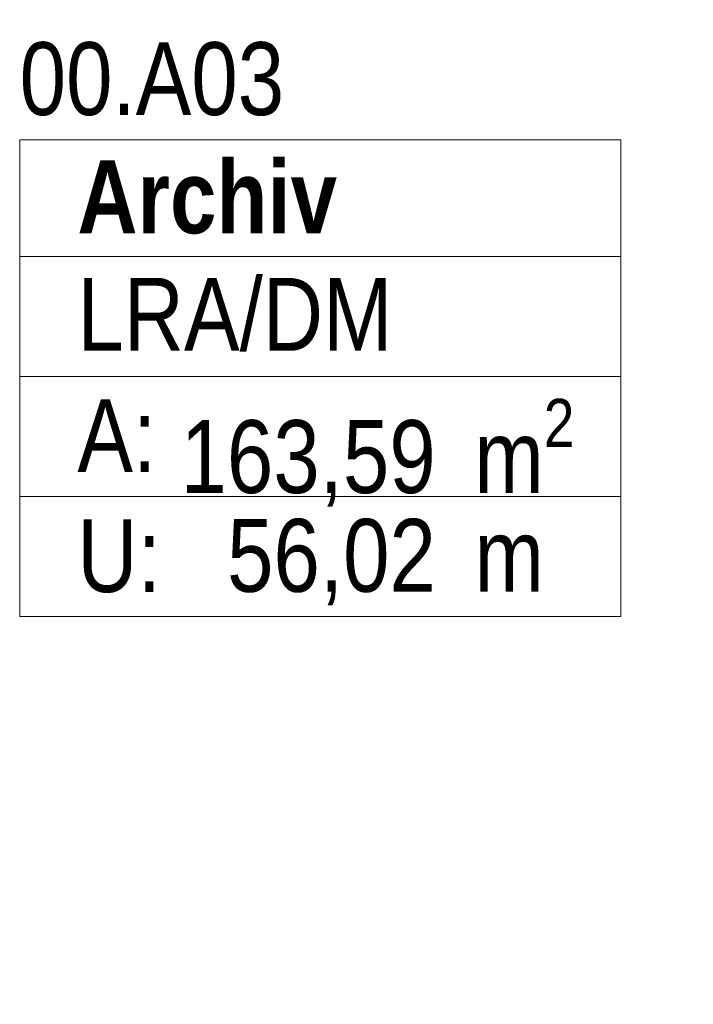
# Model space of a CAD drawing. Header units: metres. Extents: x -177922 to 5550634, y -507967 to 368279.
# Tile 40 of 125: x 3668704 to 3671016, y -62929 to -59551. Entities that reach past the tile are written whole.
import ezdxf

# ---------------------------------------------------------------- set-up
doc = ezdxf.new("R2010")
doc.units = ezdxf.units.M
doc.header["$LTSCALE"] = 0.05
doc.layers.add('A_4_Stempel_Raumlegende', color=7, linetype='Continuous')
doc.layers.add('A_4_Text_Raumlegende', color=7, linetype='Continuous')
doc.styles.add('ERSTELLTER_STIL_2', font='ARIALN.TTF')
doc.styles.add('ERSTELLTER_STIL_6', font='txt')

msp = doc.modelspace()

# ---------------------------------------------------------------- linework, layer by layer
at = {"layer": 'A_4_Stempel_Raumlegende', "color": 7, "linetype": 'Continuous', "lineweight": 13}
for p, q in [((3670766.964, -59962.904), (3668704.061, -59962.904)), ((3668704.061, -59962.904), (3668704.061, -61598.199)), ((3668704.061, -59962.904), (3670766.964, -59962.904)), ((3668704.061, -60362.904), (3668704.061, -59962.904)), ((3670766.964, -61598.199), (3670766.964, -59962.904)), ((3670766.964, -59962.904), (3670766.964, -60362.904)), ((3670766.964, -60362.904), (3668704.061, -60362.904)), ((3668704.061, -60362.904), (3670766.964, -60362.904)), ((3668704.061, -60774.669), (3668704.061, -60362.904)), ((3670766.964, -60362.904), (3670766.964, -60774.669)), ((3670766.964, -60774.669), (3668704.061, -60774.669)), ((3668704.061, -60774.669), (3670766.964, -60774.669)), ((3668704.061, -61186.434), (3668704.061, -60774.669)), ((3670766.964, -60774.669), (3670766.964, -61186.434)), ((3670766.964, -61186.434), (3668704.061, -61186.434)), ((3668704.061, -61186.434), (3670766.964, -61186.434)), ((3668704.061, -61598.199), (3668704.061, -61186.434)), ((3670766.964, -61186.434), (3670766.964, -61598.199)), ((3668704.061, -61598.199), (3670766.964, -61598.199)), ((3670766.964, -61598.199), (3668704.061, -61598.199))]:
    msp.add_line(p, q, dxfattribs=at)

# ---------------------------------------------------------------- texts
at = {"layer": 'A_4_Text_Raumlegende', "color": 7, "lineweight": 13, "char_height": 250, "attachment_point": 1}
for s, insert, style in [('\\A1;{\\pql;\\pt0;\\fArial Narrow|b0|i0|c0|p0;\\W1.000000;}', (3669819.314, -59551.14), 'ERSTELLTER_STIL_2'), ('\\A1;{\\pql;\\pt0;\\fArial Narrow|b0|i0|c0|p0;\\W1.000000;00.A03}', (3668704.061, -59628.346), 'ERSTELLTER_STIL_2'), ('\\A1;{\\pql;\\pt0;\\fSwis721 Cn BT|b1|i0|c0|p0;\\W1.000000;}', (3669738.566, -59964.988), 'ERSTELLTER_STIL_6'), ('\\A1;{\\pql;\\pt0;\\fSwis721 Cn BT|b1|i0|c0|p0;\\W1.000000;Archiv}', (3668901.977, -60033.781), 'ERSTELLTER_STIL_6'), ('\\A1;{\\pql;\\pt0;\\fArial Narrow|b0|i0|c0|p0;\\W1.000000;}', (3668901.977, -60362.904), 'ERSTELLTER_STIL_2'), ('\\A1;{\\pql;\\pt0;\\fArial Narrow|b0|i0|c0|p0;\\W1.000000;LRA/DM}', (3668901.977, -60436.836), 'ERSTELLTER_STIL_2'), ('\\A1;{\\pqj;\\pt0;\\fArial Narrow|b0|i0|c0|p0;\\W1.000000;A: }', (3668901.977, -60852.909), 'ERSTELLTER_STIL_2'), ('\\A1;{\\pql;\\pt0,100;\\fArial Narrow|b0|i0|c0|p0;\\W1.000000;163,59\\fArial Narrow|b0|i0|c0|p0;\\W1.000000;\\A1{\\H.66x;\\S^  ;}\\fArial Narrow|b0|i0|c0|p0;\\W1.000000; m\\fArial Narrow|b0|i0|c0|p0;\\W1.000000;\\A1{\\H.66x;\\S2^  ;}}', (3669255.953, -60851.875), 'ERSTELLTER_STIL_2'), ('\\A1;{\\pqj;\\pt0;\\fArial Narrow|b0|i0|c0|p0;\\W1.000000;U: }', (3668901.977, -61264.674), 'ERSTELLTER_STIL_2'), ('\\A1;{\\pql;\\pt0,100;\\fArial Narrow|b0|i0|c0|p0;\\W1.000000;56,02\\fArial Narrow|b0|i0|c0|p0;\\W1.000000;\\A1{\\H.66x;\\S^  ;}\\fArial Narrow|b0|i0|c0|p0;\\W1.000000; m\\fArial Narrow|b0|i0|c0|p0;\\W1.000000;\\A1{\\H.66x;\\S^  ;}}', (3669415.84, -61263.64), 'ERSTELLTER_STIL_2')]:
    msp.add_mtext(s, dxfattribs=dict(at, insert=insert, style=style))

doc.saveas('drawing.dxf')
